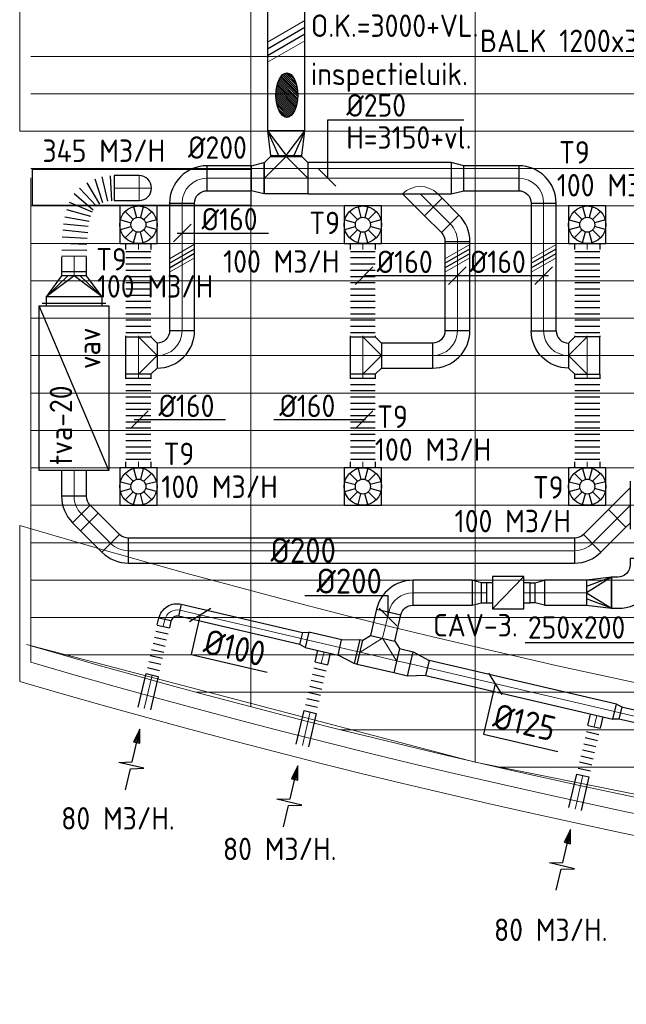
# Model space of a CAD drawing. Header units: millimetres. Extents: x -72915 to 21022, y 6278 to 52916.
# Tile 2 of 60: x -63469 to -58604, y 7747 to 15642. Entities that reach past the tile are written whole.
import ezdxf
from ezdxf.enums import TextEntityAlignment as Align

# ---------------------------------------------------------------- set-up
doc = ezdxf.new("R2010")
doc.units = ezdxf.units.MM
doc.header["$LTSCALE"] = 50
for name, color, linetype in [('4plfd', 254, 'Continuous'), ('WL570---_RETOUR', 100, 'Continuous'), ('WL570---_TOEVOER', 200, 'Continuous'), ('WM570---', 2, 'Continuous'), ('WM570---_RETOUR', 2, 'Continuous'), ('WM570---_TOEVOER', 2, 'Continuous')]:
    doc.layers.add(name, color=color, linetype=linetype)
for name, color, linetype, lineweight in [('WL570---_BESTAAND-HARTLIJN', 161, 'Continuous', 0), ('WL570---_BESTAAND-MAATVOERING', 161, 'Continuous', 0), ('WL570---_BESTAAND-RETOUR', 140, 'Continuous', 0), ('WL570---_BESTAAND-TOEVOER', 180, 'Continuous', 0)]:
    doc.layers.add(name, color=color, linetype=linetype, lineweight=lineweight)
doc.styles.add('ISO', font='ISO', dxfattribs={"height": 162})
doc.styles.add('LZ-MAATVOEREN', font='simplex')
doc.styles.add('MAATVOERING', font='ISO')

# ---------------------------------------------------------------- blocks, each defined once
blk = doc.blocks.new('KARO')
for p, q in [((1, 0.5), (0, 0.5)), ((0, -0.5), (1, -0.5))]:
    blk.add_line(p, q)
at = {"invisible_edges": 15}
blk.add_3dface([(0, 0.5), (0, -0.5), (1, -0.5), (1, 0.5)], dxfattribs=at)
at = {"layer": 'WL570---_BESTAAND-HARTLIJN'}
blk.add_line((0, 0), (1, 0), dxfattribs=at)
blk = doc.blocks.new('AFZPIJL')
for points in [[(0, -10), (0, -6.52), (-2.06, -5.97), (2.06, -5.97), (0, -5.41), (0, 0)], [(-0.26, -2.22), (0, 0)], [(0.26, -2.22), (0, 0)]]:
    blk.add_lwpolyline(points)
blk.add_lwpolyline([(0.52, -2.22), (-0.52, -2.22), (0, 0)], close=True)
blk = doc.blocks.new('OSV1251000460G')
blk.add_lwpolyline([(0, -62.5), (46.7, -50), (46.7, 50), (0, 62.5)], close=True)
at = {"layer": 'WL570---_BESTAAND-HARTLIJN'}
blk.add_line((0, 0), (46.7, 0), dxfattribs=at)
blk = doc.blocks.new('OBO10000090H')
blk.add_lwpolyline([(50, -100, 0.414214), (-100, 50), (-100, -50, -0.414214), (-50, -100)], format="xyb", close=True)
at = {"invisible_edges": 15}
for points in [[(-91.3, -50.8), (-74, 47.7), (-100, 50), (-100, -50)], [(-82.9, -53), (-48.7, 41), (-74, 47.7), (-91.3, -50.8)], [(-75, -56.7), (-25, 29.9), (-48.7, 41), (-82.9, -53)], [(-67.9, -61.7), (-3.6, 14.9), (-25, 29.9), (-75, -56.7)], [(-61.7, -67.9), (14.9, -3.6), (-3.6, 14.9), (-67.9, -61.7)], [(-56.7, -75), (29.9, -25), (14.9, -3.6), (-61.7, -67.9)], [(-53, -82.9), (41, -48.7), (29.9, -25), (-56.7, -75)], [(-50.8, -91.3), (47.7, -74), (41, -48.7), (-53, -82.9)], [(-50, -100), (50, -100), (47.7, -74), (-50.8, -91.3)]]:
    blk.add_3dface(points, dxfattribs=at)
at = {"layer": 'WL570---_BESTAAND-HARTLIJN'}
blk.add_arc((-100, -100), 100, 0, 90, dxfattribs=at)
blk = doc.blocks.new('MVLINE')
blk.add_line((35.4, -35.4), (-35.4, 35.4))
blk = doc.blocks.new('VBX1601600016025000')
for points in [[(50, 80), (0, 80), (0, -80), (50, -80)], [(300, -80), (350, -80), (350, 80), (300, 80)]]:
    blk.add_lwpolyline(points)
blk.add_lwpolyline([(50, -130), (300, -130), (300, 130), (50, 130)], close=True)
at = {"layer": 'WL570---_BESTAAND-HARTLIJN'}
blk.add_line((300, 0), (350, 0), dxfattribs=at)
at = {"layer": 'WL570---_BESTAAND-TOEVOER'}
blk.add_line((50, -130), (300, 130), dxfattribs=at)
blk = doc.blocks.new('OSV2001600740G')
blk.add_lwpolyline([(0, -100), (74.6, -80), (74.6, 80), (0, 100)], close=True)
at = {"layer": 'WL570---_BESTAAND-HARTLIJN'}
blk.add_line((0, 0), (74.6, 0), dxfattribs=at)
blk = doc.blocks.new('OSV20012501390G')
blk.add_lwpolyline([(0, -100), (140, -62.5), (140, 62.5), (0, 100)], close=True)
at = {"layer": 'WL570---_BESTAAND-HARTLIJN'}
blk.add_line((0, 0), (140, 0), dxfattribs=at)
blk = doc.blocks.new('OTS20020020000H')
blk.add_lwpolyline([(-150, -100), (150, -100), (150, 100), (100, 150), (-100, 150), (-150, 100)], close=True)
at = {"layer": 'WL570---_BESTAAND-HARTLIJN'}
blk.add_line((-150, 0), (150, 0), dxfattribs=at)
at = {"layer": 'WL570---_BESTAAND-RETOUR'}
blk.add_lwpolyline([(-150, 0), (0, 150), (150, 0)], dxfattribs=at)
blk = doc.blocks.new('VBO25025000050901-100')
blk.add_lwpolyline([(-125, -275), (125, -275), (125, -225, 0.414214), (-225, 125), (-275, 125), (-275, -125), (-225, -125, -0.414214), (-125, -225)], format="xyb", close=True)
blk = doc.blocks.new('OTS25025025000H')
blk.add_lwpolyline([(-175, -125), (175, -125), (175, 125), (125, 175), (-125, 175), (-175, 125)], close=True)
at = {"layer": 'WL570---_BESTAAND-HARTLIJN'}
blk.add_line((-175, 0), (175, 0), dxfattribs=at)
at = {"layer": 'WL570---_BESTAAND-TOEVOER'}
blk.add_lwpolyline([(-175, 0), (0, 175), (175, 0)], dxfattribs=at)
blk = doc.blocks.new('VRO300150002502000H')
at = {"layer": 'WL570---_TOEVOER'}
for p, q in [((0, 150), (200, 62.5)), ((0, -150), (200, -62.5))]:
    blk.add_line(p, q, dxfattribs=at)
blk.add_lwpolyline([(0, 150), (0, -150), (200, -125), (200, 125)], close=True, dxfattribs=at)
blk.add_lwpolyline([(0, -150), (0, -150), (200, 0), (0, 150)], dxfattribs=at)
blk = doc.blocks.new('VRO250250002002000H')
at = {"layer": 'WL570---_RETOUR'}
for p, q in [((0, 125), (200, 50)), ((0, -125), (200, -50))]:
    blk.add_line(p, q, dxfattribs=at)
blk.add_lwpolyline([(0, 125), (0, -125), (200, -100), (200, 100)], close=True, dxfattribs=at)
blk.add_lwpolyline([(0, -125), (0, -125), (200, 0), (0, 125)], dxfattribs=at)
blk = doc.blocks.new('KARH')
for p, q in [((1, 0.5), (0, 0.5)), ((0, -0.5), (1, -0.5))]:
    blk.add_line(p, q)
at = {"invisible_edges": 15}
blk.add_3dface([(0, 0.5), (0, -0.5), (1, -0.5), (1, 0.5)], dxfattribs=at)
blk = doc.blocks.new('VRO4502000020025000-0')
at = {"layer": 'WL570---_RETOUR'}
for p, q in [((0, 255), (0, -255)), ((50, -225), (50, 225)), ((50, 225), (220, 50)), ((220, -100), (220, 100)), ((50, -225), (220, -50))]:
    blk.add_line(p, q, dxfattribs=at)
blk.add_lwpolyline([(0, 225), (0, -225), (50, -225), (220, -100), (250, -100), (250, 100), (220, 100), (50, 225)], close=True, dxfattribs=at)
blk.add_lwpolyline([(50, -225), (220, 0), (50, 225)], dxfattribs=at)
blk = doc.blocks.new('FLLINE100')
blk.add_line((0, -50), (0, 50))
blk = doc.blocks.new('OEX1000047600')
at = {"rotation": 257.0015970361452}
for p in [(90, 389.8), (101.2, 438.5), (78.7, 341), (56.2, 243.6), (67.5, 292.3), (45, 194.9), (22.5, 97.4), (33.7, 146.2), (11.2, 48.7)]:
    blk.add_blockref('FLLINE100', p, dxfattribs=at)
blk = doc.blocks.new('UISO')
at = {"color": 0}
for p, q in [((0, 0.18), (1, 0.757)), ((0, 0), (1, 0.577))]:
    blk.add_line(p, q, dxfattribs=at)
at = {"layer": 'WL570---_BESTAAND-TOEVOER', "color": 0}
for p, q in [((0, 0.36), (1, 0.937)), ((0, -0.18), (1, 0.397))]:
    blk.add_line(p, q, dxfattribs=at)
blk = doc.blocks.new('ORN_T_WE400-400')
for p, q in [((-0.354, 0.354), (-0.141, 0.141)), ((-0.129, 0.483), (-0.052, 0.193)), ((0.129, 0.483), (0.052, 0.193)), ((0.354, 0.354), (0.141, 0.141)), ((-0.483, 0.129), (-0.193, 0.052)), ((0.483, 0.129), (0.193, 0.052)), ((-0.483, -0.129), (-0.193, -0.052)), ((-0.354, -0.354), (-0.141, -0.141)), ((-0.129, -0.483), (-0.052, -0.193)), ((0.129, -0.483), (0.052, -0.193)), ((0.354, -0.354), (0.141, -0.141)), ((0.483, -0.129), (0.193, -0.052))]:
    blk.add_line(p, q)
blk.add_lwpolyline([(-0.5, -0.5), (0.5, -0.5), (0.5, 0.5), (-0.5, 0.5)], close=True)
for radius in [0.5, 0.2]:
    blk.add_circle((0, 0), radius)
at = {"style": 'LZ-MAATVOEREN', "flags": 9}
for tag, p in [('ROS_TYPE', (0.633, 0.683)), ('ROS_M3H', (0.633, 0.483)), ('ROS_ZIJDE', (0.633, 0.283)), ('ROS_STAT', (0.633, 0.083))]:
    blk.add_attdef(tag, p, '', height=0.125, dxfattribs=at)
blk = doc.blocks.new('FLLINE200')
blk.add_line((0, -100), (0, 100))
blk = doc.blocks.new('OEX2000070500')
at = {"rotation": 270}
for p in [(0, 700), (0, 650), (0, 600), (0, 550), (0, 500), (0, 450), (0, 400), (0, 350), (0, 300), (0, 250), (0, 200), (0, 150), (0, 100), (0, 50)]:
    blk.add_blockref('FLLINE200', p, dxfattribs=at)
blk = doc.blocks.new('OBO20000090H')
blk.add_lwpolyline([(100, -200, 0.414214), (-200, 100), (-200, -100, -0.414214), (-100, -200)], format="xyb", close=True)
at = {"invisible_edges": 15}
for points in [[(-182.6, -101.5), (-147.9, 95.4), (-200, 100), (-200, -100)], [(-165.8, -106), (-97.4, 81.9), (-147.9, 95.4), (-182.6, -101.5)], [(-150, -113.4), (-50, 59.8), (-97.4, 81.9), (-165.8, -106)], [(-135.7, -123.4), (-7.2, 29.8), (-50, 59.8), (-150, -113.4)], [(-123.4, -135.7), (29.8, -7.2), (-7.2, 29.8), (-135.7, -123.4)], [(-113.4, -150), (59.8, -50), (29.8, -7.2), (-123.4, -135.7)], [(-106, -165.8), (81.9, -97.4), (59.8, -50), (-113.4, -150)], [(-101.5, -182.6), (95.4, -147.9), (81.9, -97.4), (-106, -165.8)], [(-100, -200), (100, -200), (95.4, -147.9), (-101.5, -182.6)]]:
    blk.add_3dface(points, dxfattribs=at)
at = {"layer": 'WL570---_BESTAAND-HARTLIJN'}
blk.add_arc((-200, -200), 200, 0, 90, dxfattribs=at)
blk = doc.blocks.new('OBO20000077H')
blk.add_lwpolyline([(100, -158.7, 0.349216), (-132.5, 133.6), (-177.5, -61.3, -0.349216), (-100, -158.7)], format="xyb", close=True)
at = {"invisible_edges": 15}
for points in [[(-163.3, -65.7), (-89.8, 120.3), (-132.5, 133.6), (-177.5, -61.3)], [(-149.8, -72.2), (-49.5, 100.8), (-89.8, 120.3), (-163.3, -65.7)], [(-137.5, -80.6), (-12.6, 75.5), (-49.5, 100.8), (-149.8, -72.2)], [(-126.6, -90.8), (20.2, 45), (-12.6, 75.5), (-137.5, -80.6)], [(-117.3, -102.5), (48.1, 10), (20.2, 45), (-126.6, -90.8)], [(-109.9, -115.4), (70.4, -28.8), (48.1, 10), (-117.3, -102.5)], [(-104.4, -129.3), (86.7, -70.5), (70.4, -28.8), (-109.9, -115.4)], [(-101.1, -143.8), (96.7, -114.1), (86.7, -70.5), (-104.4, -129.3)], [(-100, -158.7), (100, -158.7), (96.7, -114.1), (-101.1, -143.8)]]:
    blk.add_3dface(points, dxfattribs=at)
at = {"layer": 'WL570---_BESTAAND-HARTLIJN'}
blk.add_arc((-200, -158.7), 200, 0, 77, dxfattribs=at)
blk = doc.blocks.new('OZA2500200045L')
blk.add_lwpolyline([(-141.4, 0), (-176.8, 35.4), (-35.4, 176.8), (141.4, 0)])
at = {"layer": 'WL570---_BESTAAND-HARTLIJN'}
blk.add_line((0, 0), (-106.1, 106.1), dxfattribs=at)
at = {"layer": 'WL570---_BESTAAND-TOEVOER'}
blk.add_arc((0, 141.4), 200, 225, 315, dxfattribs=at)
blk = doc.blocks.new('OBO20000045H')
blk.add_lwpolyline([(100, -82.8, 0.198912), (12.1, 129.3), (-129.3, -12.1, -0.198912), (-100, -82.8)], format="xyb", close=True)
at = {"invisible_edges": 15}
for points in [[(-123.4, -18.6), (29.8, 110), (12.1, 129.3), (-129.3, -12.1)], [(-118.1, -25.5), (45.7, 89.2), (29.8, 110), (-123.4, -18.6)], [(-113.4, -32.8), (59.8, 67.2), (45.7, 89.2), (-118.1, -25.5)], [(-109.4, -40.6), (71.9, 43.9), (59.8, 67.2), (-113.4, -32.8)], [(-106, -48.6), (81.9, 19.8), (71.9, 43.9), (-109.4, -40.6)], [(-103.4, -57), (89.8, -5.2), (81.9, 19.8), (-106, -48.6)], [(-101.5, -65.5), (95.4, -30.7), (89.8, -5.2), (-103.4, -57)], [(-100.4, -74.1), (98.9, -56.7), (95.4, -30.7), (-101.5, -65.5)], [(-100, -82.8), (100, -82.8), (98.9, -56.7), (-100.4, -74.1)]]:
    blk.add_3dface(points, dxfattribs=at)
at = {"layer": 'WL570---_BESTAAND-HARTLIJN'}
blk.add_arc((-200, -82.8), 200, 0, 45, dxfattribs=at)
blk = doc.blocks.new('OSV2502000990G')
blk.add_lwpolyline([(0, -125), (99, -100), (99, 100), (0, 125)], close=True)
at = {"layer": 'WL570---_BESTAAND-HARTLIJN'}
blk.add_line((0, 0), (99, 0), dxfattribs=at)
blk = doc.blocks.new('ORN_T_SP')
blk.add_lwpolyline([(-0.5, 0.5), (-0.5, -0.5), (0.5, -0.5), (0.5, 0.5)], close=True)
at = {"style": 'LZ-MAATVOEREN', "flags": 9}
for tag, p in [('ROS_TYPE', (0.6333, 0.6833)), ('ROS_M3H', (0.6333, 0.4833)), ('ROS_ZIJDE', (0.6333, 0.2833)), ('ROS_STAT', (0.6333, 0.0833))]:
    blk.add_attdef(tag, p, '', height=0.125, dxfattribs=at)
blk = doc.blocks.new('OBO20000090ZE')
blk.add_lwpolyline([(-100, 0), (100, 0), (100, 200, 1), (-100, 200)], format="xyb", close=True)
at = {"layer": 'WL570---_BESTAAND-HARTLIJN'}
for points in [[(0, 0), (0, 300)], [(-100, 200), (100, 200)]]:
    blk.add_lwpolyline(points, dxfattribs=at)
blk = doc.blocks.new('OEX2000077600')
for p, rotation in [((152.8, 552.3), 210.5788307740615), ((197.7, 574.2), 198.3616739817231), ((245.7, 587.8), 192.7059086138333), ((295.2, 594.5), 182.7014792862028), ((112.5, 523), 223.0716810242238), ((52.5, 444), 246.8871065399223), ((78.2, 486.7), 229.6445859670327), ((35.1, 397.2), 254.3430360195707), ((23.3, 348.7), 260.0120583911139), ((9.7, 249.7), 264.1202528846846), ((14.8, 299.4), 264.1202528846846), ((5.7, 199.9), 267.0605688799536), ((1.4, 100), 269.1750807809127), ((3.2, 150), 267.0605688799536), ((0.7, 50), 269.1750807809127)]:
    blk.add_blockref('FLLINE200', p, dxfattribs=dict(rotation=rotation))
blk = doc.blocks.new('OVF20000900VF')
blk.add_lwpolyline([(0, -100), (90, -100), (90, 100), (0, 100)], close=True)
at = {"layer": 'WL570---_BESTAAND-HARTLIJN'}
blk.add_line((0, 0), (90, 0), dxfattribs=at)
blk = doc.blocks.new('OBO20000045R')
blk.add_lwpolyline([(158.6, -141.4, 0.198912), (70.7, 70.7), (-70.7, -70.7, -0.198912), (-41.4, -141.4)], format="xyb", close=True)
at = {"invisible_edges": 15}
for points in [[(-64.8, -77.1), (88.4, 51.4), (70.7, 70.7), (-70.7, -70.7)], [(-59.5, -84.1), (104.3, 30.7), (88.4, 51.4), (-64.8, -77.1)], [(-54.8, -91.4), (118.4, 8.6), (104.3, 30.7), (-59.5, -84.1)], [(-50.8, -99.2), (130.5, -14.6), (118.4, 8.6), (-54.8, -91.4)], [(-47.5, -107.2), (140.5, -38.8), (130.5, -14.6), (-50.8, -99.2)], [(-44.8, -115.5), (148.4, -63.8), (140.5, -38.8), (-47.5, -107.2)], [(-42.9, -124.1), (154, -89.3), (148.4, -63.8), (-44.8, -115.5)], [(-41.8, -132.7), (157.4, -115.3), (154, -89.3), (-42.9, -124.1)], [(-41.4, -141.4), (158.6, -141.4), (157.4, -115.3), (-41.8, -132.7)]]:
    blk.add_3dface(points, dxfattribs=at)
at = {"layer": 'WL570---_BESTAAND-HARTLIJN'}
blk.add_arc((-141.4, -141.4), 200, 0, 45, dxfattribs=at)
blk = doc.blocks.new('OAF20000045L')
blk.add_line((-191.4, 0), (191.4, 0))
blk.add_lwpolyline([(-141.4, 0), (-176.8, 35.4), (-35.4, 176.8), (141.4, 0)])
at = {"layer": 'WL570---_BESTAAND-HARTLIJN'}
blk.add_line((-106.1, 106.1), (0, 0), dxfattribs=at)
blk = doc.blocks.new('Groep-73')
at = {"color": 8, "linetype": 'Continuous', "lineweight": 13}
for p, q in [((-22154.9, 13899.1), (-65620, 13899.1)), ((-22154.9, 13599.1), (-65620, 13599.1)), ((-65620, 13299.1), (-22154.9, 13299.1)), ((-65620, 12999.1), (-22154.9, 12999.1)), ((-65620, 12699.1), (-22154.9, 12699.1)), ((-65620, 12399.1), (-22154.9, 12399.1)), ((-65620, 12099.1), (-22154.9, 12099.1))]:
    blk.add_line(p, q, dxfattribs=at)
blk = doc.blocks.new('Groep-79')
at = {"color": 8, "linetype": 'Continuous', "lineweight": 13}
for p, q in [((-63854.9, 15332.9), (-63854.9, 8683.5)), ((-62054.9, 15332.9), (-62054.9, 8239.9)), ((-65620, 11799.1), (-22392.8, 11799.1)), ((-65620, 11499.1), (-23121.3, 11499.1)), ((-65620, 11199.1), (-23841, 11199.1)), ((-65620, 10899.1), (-24597.7, 10899.1)), ((-65620, 10599.1), (-25389.2, 10599.1)), ((-65620, 10299.1), (-26229.6, 10299.1)), ((-65620, 9999.1), (-27084.9, 9999.1)), ((-65620, 9699.1), (-28071.2, 9699.1)), ((-65620, 9399.1), (-28992, 9399.1)), ((-62054.9, 8239.9), (-65654.9, 9183.2)), ((-65366, 9099.1), (-29943.5, 9099.1)), ((-64290.1, 8799.1), (-31019.4, 8799.1)), ((-63133.8, 8499.1), (-32175.7, 8499.1)), ((-58454.9, 7514.1), (-62054.9, 8239.9)), ((-61877.5, 8199.1), (-33432, 8199.1))]:
    blk.add_line(p, q, dxfattribs=at)
at = {"color": 8, "linetype": 'Continuous', "lineweight": 13, "flags": 128}
for points in [[(-65620, 12924.8), (-65620, 9039.9, 0.175808), (-22004.9, 11828), (-22004.9, 19149)], [(-65620, 11902.1), (-65620, 9172.9, 0.07132), (-47654.9, 6597.2, 0.07132)]]:
    blk.add_lwpolyline(points, format="xyb", dxfattribs=at)
at = {"color": 8}
blk.add_blockref('Groep-73', (0, 0), dxfattribs=at)
blk = doc.blocks.new('Block plafond 1e verd')
at = {"layer": '4plfd'}
blk.add_blockref('Groep-79', (22004.9, -19149), dxfattribs=at)

msp = doc.modelspace()

# ---------------------------------------------------------------- hatches: boundary and pattern name
at = {"layer": 'WL570---_TOEVOER'}
h = msp.add_hatch(dxfattribs=at)
h.set_pattern_fill('ANSI31', color=256, scale=3.5, angle=-90, style=0)
h.set_pattern_definition([(315, (-80422.414, 12380.908), (7.857724, 7.857724), [])])
edge = h.paths.add_edge_path()
edge.add_ellipse((-61326.5, 15037.2), major_axis=(0, 178.4), ratio=0.489711, start_angle=0, end_angle=360)

# ---------------------------------------------------------------- linework, layer by layer
for p, q in [((-62123.9, 13967.9), (-62123.9, 13967.9)), ((-60666.6, 13626.2), (-60666.6, 13626.2)), ((-59864.8, 13626.2), (-59864.8, 13626.2)), ((-62469.7, 12471.2), (-62469.7, 12471.2)), ((-60666.6, 12471.2), (-60666.6, 12471.2))]:
    msp.add_line(p, q)
at = {"layer": 'WL570---_BESTAAND-MAATVOERING'}
for p, q in [((-63469.2, 15948.4), (-63469.2, 14748.4)), ((-63469.2, 14748.4), (-20816.9, 14748.4)), ((-63469.2, 11586.5), (-63469.2, 10335.1))]:
    msp.add_line(p, q, dxfattribs=at)
for radius, start, end in [(63040.6, 253.359756, 292.968331), (64240.6, 253.679371, 293.67904)]:
    msp.add_arc((-45416.8, 71987.1), radius, start, end, dxfattribs=at)
at = {"layer": 'WL570---_RETOUR'}
for p, q in [((-63313.1, 13348.1), (-62753.1, 13348.1)), ((-62753.1, 12028.1), (-63313.1, 13348.1)), ((-63313.1, 12028.1), (-63313.1, 13348.1)), ((-62753.1, 13348.1), (-62753.1, 12028.1)), ((-62753.1, 12028.1), (-63313.1, 12028.1))]:
    msp.add_line(p, q, dxfattribs=at)
at = {"layer": 'WL570---_TOEVOER'}
msp.add_ellipse((-61326.5, 15037.2), major_axis=(0, 178.4), ratio=0.489711, dxfattribs=at)
at = {"layer": 'WM570---_RETOUR'}
msp.add_line((-59416, 10648), (-58511.8, 10648), dxfattribs=at)
for points in [[(-60514.3, 10846), (-60514.3, 11021.5), (-61183.4, 11021.5)], [(-62021.2, 10869.3), (-62095.2, 10552.1), (-61485.4, 10409.8)], [(-59655, 10316.9), (-59749.1, 9913.4), (-59153.2, 9774.5)]]:
    msp.add_lwpolyline(points, dxfattribs=at)
at = {"layer": 'WM570---_TOEVOER'}
for points in [[(-60997, 14369.8), (-60997, 14839.3), (-59905.7, 14839.3)], [(-62206.4, 13931.7), (-62078.6, 13931.7), (-61473.3, 13931.7)], [(-60698.2, 13590), (-60570.3, 13590), (-59965.1, 13590)], [(-59962, 13590), (-59834.1, 13590), (-59228.9, 13590)], [(-62552.2, 12435.1), (-62424.4, 12435.1), (-61819.1, 12435.1)], [(-61429.7, 12435.1), (-61301.9, 12435.1), (-60696.6, 12435.1)]]:
    msp.add_lwpolyline(points, dxfattribs=at)

# ---------------------------------------------------------------- block references
at = {"layer": 'WL570---_BESTAAND-RETOUR', "rotation": 90}
msp.add_blockref('VRO4502000020025000-0', (-63033.1, 13369.6), dxfattribs=at)
at = {"layer": 'WL570---_RETOUR', "xscale": -1750, "yscale": 290, "rotation": 180}
msp.add_blockref('ORN_T_SP', (-62490.8, 14298.5), dxfattribs=at)
at = {"layer": 'WL570---_RETOUR'}
for name, p in [('OEX2000077600', (-63033.1, 13696.3)), ('OSV2001600740G', (-59840.7, 11047)), ('VBX1601600016025000', (-59725.8, 11047)), ('OEX1000047600', (-62418.3, 10338.2)), ('OEX1000047600', (-61150.6, 10042.4)), ('OEX1000047600', (-58963.6, 9532.5))]:
    msp.add_blockref(name, p, dxfattribs=at)
for name, p, rotation in [('OBO20000090ZE', (-62711.4, 14292), 270), ('OAF20000045L', (-58571.2, 11749.3), 90), ('OBO20000045R', (-62974.5, 11679), 179.9999999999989), ('OVF20000900VF', (-62910.9, 11615.4), 134.999999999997), ('OBO20000045H', (-62679.8, 11384.3), 224.9999999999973), ('OBO20000045H', (-58936.3, 11384.3), 270), ('VBO25025000050901-100', (-58447.9, 11047), 270), ('OBO20000077H', (-60473.2, 11047), 89.99999999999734), ('VRO250250002002000H', (-58722.9, 11047), 180)]:
    msp.add_blockref(name, p, dxfattribs=dict(at, rotation=rotation))
for name, p, xscale, yscale, zscale, rotation in [('KARO', (-63033.1, 13588.4), 151.5797138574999, 200, 200, 90), ('KARH', (-63033.1, 13348.1), 21.50365581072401, 450, 200, 90), ('KARO', (-63033.1, 12028.2), 207.5935359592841, 200, 200, 270), ('KARO', (-62910.9, 11615.4), 243.9339828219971, 200, 200, 314.999999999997), ('KARO', (-58877.7, 11442.9), 283.5304220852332, 200, 200, 45.0000000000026), ('KARO', (-59840.7, 11047), 473.7575993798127, 200, 200, 179.9999999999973), ('KARO', (-59335.5, 11047), -41.65426006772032, 160, 160, 359.9999999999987), ('KARO', (-62184.3, 10906.7), -999.0447346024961, 100, 100, 166.871424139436), ('KARO', (-60509.2, 10892.4), 216.4932789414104, 200, 200, 256.8725205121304), ('KARO', (-62317.2, 10776.9), -55.98824614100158, 100, 100, 256.8714241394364), ('KARO', (-61164.9, 10669), 271.2217342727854, 125, 125, 346.872520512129), ('KARO', (-60736.8, 10569.1), -28.82339029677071, 200, 200, 346.8725205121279), ('KARO', (-61050.2, 10481.3), -95.46200842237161, 100, 100, 256.8714241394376), ('KARO', (-60446.4, 10501.4), -113.3662558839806, 200, 200, 166.8725205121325), ('KARO', (-58697.7, 10093.6), 1540.570433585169, 125, 125, 166.8725205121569), ('KARO', (-62407, 10387), -275.9456809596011, 100, 100, 76.87142413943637), ('KARO', (-57197, 9743.5), -1494.792856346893, 100, 100, 346.8714241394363), ('KARO', (-61139.3, 10091.2), -275.9456809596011, 100, 100, 76.87142413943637), ('KARO', (-58862.6, 9971.2), -94.30230512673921, 100, 100, 256.8714241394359), ('AFZPIJL', (-62506.9, 9953.6), -50, 50, 50, 346.8714241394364), ('AFZPIJL', (-61239.2, 9657.7), -50, 50, 50, 346.8714241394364), ('KARO', (-58952.4, 9581.2), -275.9456809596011, 100, 100, 76.87142413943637), ('AFZPIJL', (-59052.2, 9147.8), -50, 50, 50, 346.8714241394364)]:
    msp.add_blockref(name, p, dxfattribs=dict(at, xscale=xscale, yscale=yscale, zscale=zscale, rotation=rotation))
for p, xscale, yscale, zscale in [((-62597, 11384.3), 3577.868721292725, 200, 200), ((-59260.9, 11047), 337.9621934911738, 200, 200), ((-59766, 11047), 41.65426006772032, 160, 160)]:
    msp.add_blockref('KARO', p, dxfattribs=dict(at, xscale=xscale, yscale=yscale, zscale=zscale))
at = {"layer": 'WL570---_RETOUR', "xscale": -1}
for name, p, rotation in [('OSV2001600740G', (-59260.9, 11047), 359.9999999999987), ('OBO10000090H', (-62281.6, 10929.4), 346.8714241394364), ('OSV1251000460G', (-61164.9, 10669), 346.8725205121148), ('OSV20012501390G', (-60764.8, 10575.7), 346.8725205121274), ('OTS20020020000H', (-60592.4, 10535.5), 346.8725205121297), ('OSV20012501390G', (-60336, 10475.7), 166.8725205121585), ('OSV1251000460G', (-58697.7, 10093.6), 166.8725205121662)]:
    msp.add_blockref(name, p, dxfattribs=dict(at, rotation=rotation))
at = {"layer": 'WL570---_TOEVOER'}
for name, p, xscale, yscale, zscale, rotation in [('KARH', (-61332, 15868.6), 1117.106654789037, 300, 150, 270), ('KARO', (-61332, 14545.8), 6.211991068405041, 250, 250, 90), ('KARO', (-61608.8, 14370.8), 358.1481393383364, 200, 200, 180), ('ORN_T_WE400-400', (-62516.9, 13998.4), 300, 300, 300, 90), ('KARO', (-62166.9, 14170.8), 1022.417597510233, 200, 200, 270), ('ORN_T_WE400-400', (-60716.9, 13998.4), 300, 300, 300, 90), ('KARO', (-60151.1, 14139.8), 190.1795395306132, 200, 200, 314.9999999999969), ('KARO', (-59266.9, 14170.8), 1022.417597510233, 200, 200, 270), ('ORN_T_WE400-400', (-58916.9, 13998.4), 300, 300, 300, 90), ('KARO', (-62516.9, 13847.1), -48.33943874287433, 200, 200, 90), ('KARO', (-60716.9, 13847.1), -48.33943874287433, 200, 200, 90), ('KARO', (-59958.1, 13863.9), 715.4529820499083, 200, 200, 270), ('KARO', (-58916.9, 13847.1), -48.33943874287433, 200, 200, 90), ('KARO', (-62516.9, 13098.4), -9.783401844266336, 200, 200, 270), ('KARO', (-60716.9, 13098.4), -9.783401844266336, 200, 200, 270), ('KARO', (-58916.9, 13098.4), -9.783401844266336, 200, 200, 270), ('KARO', (-60158.1, 12948.4), 408.8896121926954, 200, 200, 180), ('KARO', (-62516.9, 12798.4), -36.96611752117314, 200, 200, 90), ('KARO', (-60716.9, 12798.4), -36.96611752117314, 200, 200, 90), ('KARO', (-58916.9, 12798.4), -36.96611752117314, 200, 200, 90), ('KARO', (-62516.9, 12048.7), -48.33943874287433, 200, 200, 270), ('KARO', (-60716.9, 12048.7), -48.33943874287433, 200, 200, 270), ('KARO', (-58916.9, 12048.7), -48.33943874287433, 200, 200, 270), ('ORN_T_WE400-400', (-62516.9, 11898.4), 300, 300, 300, 90), ('ORN_T_WE400-400', (-60716.9, 11898.4), 300, 300, 300, 90), ('ORN_T_WE400-400', (-58916.9, 11898.4), 300, 300, 300, 90)]:
    msp.add_blockref(name, p, dxfattribs=dict(at, xscale=xscale, yscale=yscale, zscale=zscale, rotation=rotation))
for name, p, xscale, yscale, zscale in [('UISO', (-61482, 15355), 300, 300, 300), ('KARO', (-61157, 14370.8), 1149.716103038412, 250, 250), ('KARO', (-59908.3, 14370.8), 441.3552901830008, 200, 200), ('UISO', (-62266.9, 13653.7), 200, 200, 200), ('UISO', (-60058.1, 13652.7), 200, 200, 200), ('UISO', (-59366.9, 13652.7), 200, 200, 200)]:
    msp.add_blockref(name, p, dxfattribs=dict(at, xscale=xscale, yscale=yscale, zscale=zscale))
for name, p, rotation in [('VRO300150002502000H', (-61332, 14752), 270), ('OBO20000090H', (-62166.9, 14370.8), 90), ('OZA2500200045L', (-60257.2, 14245.8), 180), ('OBO20000090H', (-62166.9, 12948.4), 270), ('OBO20000090H', (-59958.1, 12948.4), 270), ('OTS20020020000H', (-58916.9, 12948.4), 90), ('OEX2000070500', (-62516.9, 12815.4), 180), ('OEX2000070500', (-60716.9, 12815.4), 180), ('OEX2000070500', (-58916.9, 12815.4), 180)]:
    msp.add_blockref(name, p, dxfattribs=dict(at, rotation=rotation))
at = {"layer": 'WL570---_TOEVOER', "xscale": -1}
for name, p in [('OTS25025025000H', (-61332, 14370.8)), ('OSV2502000990G', (-61509.8, 14370.8)), ('OEX2000070500', (-62516.9, 13081.5)), ('OEX2000070500', (-60716.9, 13081.5)), ('OEX2000070500', (-58916.9, 13081.5))]:
    msp.add_blockref(name, p, dxfattribs=at)
at = {"layer": 'WL570---_TOEVOER'}
for name, p in [('OSV2502000990G', (-60007.3, 14370.8)), ('OBO20000090H', (-59266.9, 14370.8)), ('OBO20000045H', (-59958.1, 13946.7))]:
    msp.add_blockref(name, p, dxfattribs=at)
at = {"layer": 'WL570---_TOEVOER', "xscale": -1}
for name, p, rotation in [('OBO20000090H', (-59266.9, 12948.4), 90), ('OTS20020020000H', (-62516.9, 12948.4), 270), ('OTS20020020000H', (-60716.9, 12948.4), 270)]:
    msp.add_blockref(name, p, dxfattribs=dict(at, rotation=rotation))
at = {"layer": 'WM570---_RETOUR'}
for p, xscale, yscale, zscale, rotation in [((-62021.2, 10869.3), -2, 2, 2, 346.8714241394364), ((-60514.3, 10852.4), 2, 2, 2, 179.9999999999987), ((-59655, 10316.9), 1.999999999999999, 1.999999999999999, 1.999999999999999, 166.8725205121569)]:
    msp.add_blockref('MVLINE', p, dxfattribs=dict(at, xscale=xscale, yscale=yscale, zscale=zscale, rotation=rotation))
at = {"layer": 'WM570---_TOEVOER'}
msp.add_blockref('Block plafond 1e verd', (-19765.4, 20598.3), dxfattribs=at)
at = {"layer": 'WM570---_TOEVOER', "xscale": 2, "yscale": 2, "zscale": 2}
msp.add_blockref('MVLINE', (-61003.3, 14377.3), dxfattribs=at)
at = {"layer": 'WM570---_TOEVOER', "xscale": 2, "yscale": 2, "zscale": 2, "rotation": 90}
for p in [(-62163.8, 13931.7), (-60706.4, 13590), (-59960, 13590), (-59266.9, 13590), (-62509.6, 12435.1), (-60706.4, 12435.1)]:
    msp.add_blockref('MVLINE', p, dxfattribs=at)

# ---------------------------------------------------------------- texts
at = {"layer": 'WM570---', "style": 'ISO'}
msp.add_text('BALK 1200x320', height=180, dxfattribs=at).set_placement((-59777.8, 15382.4))
at = {"layer": 'WM570---_RETOUR', "style": 'MAATVOERING'}
for s, p in [('345 M3/H', (-63286.8, 14501.4)), ('CAV-3.', (-60152.9, 10696.2)), ('80 M3/H.', (-63136.6, 9147.8)), ('80 M3/H.', (-61839.2, 8902.4)), ('80 M3/H.', (-59665.1, 8254))]:
    msp.add_text(s, height=180, dxfattribs=at).set_placement(p)
for s, height, rotation, p in [('vav', 180, 90, (-62821.8, 12839.7)), ('tva-20', 180, 90, (-63048.4, 12071.3)), ('250x200', 180, 0.0053, (-59393.1, 10678.9)), ('%%c125', 200, 346.87252, (-59685.2, 9967))]:
    msp.add_text(s, height=height, rotation=rotation, dxfattribs=at).set_placement(p)
for s, rotation, p in [('%%c200', 360, (-60932.7, 11286.5)), ('%%c200', 360, (-60564.3, 11040.5)), ('%%c100', 346.87362, (-61527.3, 10453))]:
    msp.add_text(s, height=200, rotation=rotation, dxfattribs=at).set_placement(p, align=Align.RIGHT)
at = {"layer": 'WM570---_TOEVOER', "style": 'MAATVOERING'}
for s, p in [('O.K.=3000+VL.', (-61133.4, 15504.1)), ('inspectieluik.', (-61133.8, 15117.5)), ('%%c250', (-60849.6, 14864.9)), ('H=3150+vl.', (-60849.6, 14607.4)), ('%%c200', (-62119.3, 14527)), ('T9', (-59143.6, 14488.4)), ('100 M3/H', (-59161.4, 14224.8)), ('%%c160', (-62010.3, 13952.3)), ('T9', (-61146.4, 13922.2)), ('T9', (-62856.2, 13630.9)), ('100 M3/H', (-61837.8, 13613.3)), ('%%c160', (-60605.8, 13610.6)), ('%%c160', (-59858.8, 13610.6)), ('100 M3/H', (-62850.4, 13413.8)), ('%%c160', (-62356.1, 12455.7)), ('%%c160', (-61386.8, 12455.7)), ('T9', (-60602.4, 12368.4)), ('T9', (-62315.1, 12070.4)), ('100 M3/H', (-60620.3, 12104.8)), ('100 M3/H', (-62333, 11806.8)), ('T9', (-59353.3, 11801.6)), ('100 M3/H', (-59980.9, 11531.5))]:
    msp.add_text(s, height=180, dxfattribs=at).set_placement(p)

doc.saveas('drawing.dxf')
